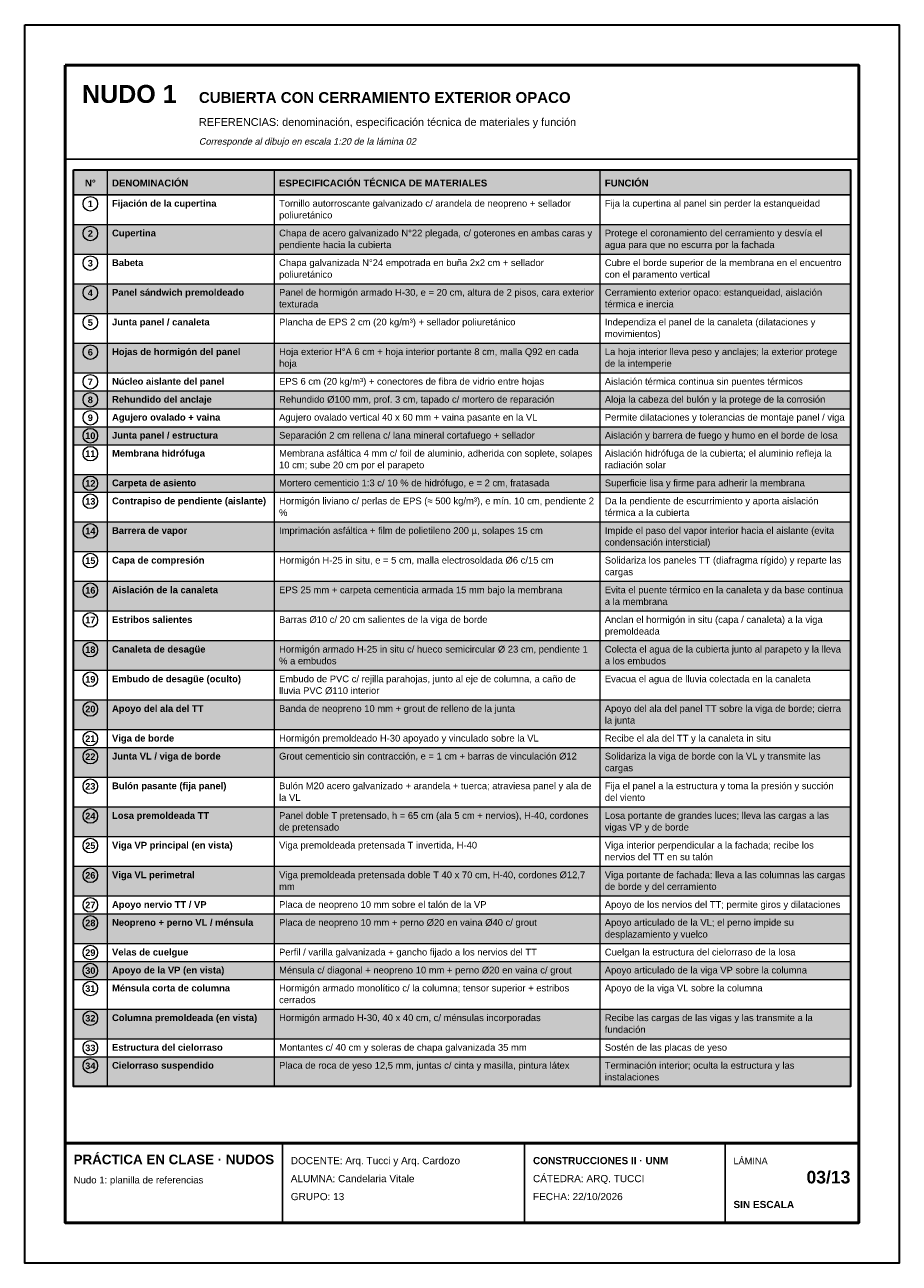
# Model space of a CAD drawing. Header units: millimetres. Extents: x 6 to 4194, y 6 to 5934.
import ezdxf
from ezdxf.enums import TextEntityAlignment as Align

# ---------------------------------------------------------------- set-up
doc = ezdxf.new("R2010")
doc.units = ezdxf.units.MM
doc.header["$LTSCALE"] = 20
for name, color, linetype in [('X-MARCO', 7, 'Continuous'), ('X-ROTULO', 7, 'Continuous'), ('X-TABLA', 7, 'Continuous'), ('X-TEXTOS', 7, 'Continuous')]:
    doc.layers.add(name, color=color, linetype=linetype)
doc.styles.add('ARIAL', font='arial.ttf')
doc.styles.add('ARIAL-B', font='arialbd.ttf')

msp = doc.modelspace()

# ---------------------------------------------------------------- hatches: boundary and pattern name
at = {"layer": 'X-TABLA', "true_color": 0xd9d9d9}
h = msp.add_hatch(color=254, dxfattribs=at)
h.dxf.hatch_style = 1
h.paths.add_polyline_path([(240, 5240), (3960, 5240), (3960, 5120), (240, 5120)])
at = {"layer": 'X-TABLA', "true_color": 0xf2f2f2}
h = msp.add_hatch(color=7, dxfattribs=at)
h.dxf.hatch_style = 1
h.paths.add_polyline_path([(240, 4978), (3960, 4978), (3960, 4836), (240, 4836)])
h = msp.add_hatch(color=7, dxfattribs=at)
h.dxf.hatch_style = 1
h.paths.add_polyline_path([(240, 4694), (3960, 4694), (3960, 4552), (240, 4552)])
h = msp.add_hatch(color=7, dxfattribs=at)
h.dxf.hatch_style = 1
h.paths.add_polyline_path([(240, 4410), (3960, 4410), (3960, 4268), (240, 4268)])
h = msp.add_hatch(color=7, dxfattribs=at)
h.dxf.hatch_style = 1
h.paths.add_polyline_path([(240, 4182), (3960, 4182), (3960, 4096), (240, 4096)])
h = msp.add_hatch(color=7, dxfattribs=at)
h.dxf.hatch_style = 1
h.paths.add_polyline_path([(240, 4010), (3960, 4010), (3960, 3924), (240, 3924)])
h = msp.add_hatch(color=7, dxfattribs=at)
h.dxf.hatch_style = 1
h.paths.add_polyline_path([(240, 3782), (3960, 3782), (3960, 3696), (240, 3696)])
h = msp.add_hatch(color=7, dxfattribs=at)
h.dxf.hatch_style = 1
h.paths.add_polyline_path([(240, 3554), (3960, 3554), (3960, 3412), (240, 3412)])
h = msp.add_hatch(color=7, dxfattribs=at)
h.dxf.hatch_style = 1
h.paths.add_polyline_path([(240, 3270), (3960, 3270), (3960, 3128), (240, 3128)])
h = msp.add_hatch(color=7, dxfattribs=at)
h.dxf.hatch_style = 1
h.paths.add_polyline_path([(240, 2986), (3960, 2986), (3960, 2844), (240, 2844)])
h = msp.add_hatch(color=7, dxfattribs=at)
h.dxf.hatch_style = 1
h.paths.add_polyline_path([(240, 2702), (3960, 2702), (3960, 2560), (240, 2560)])
h = msp.add_hatch(color=7, dxfattribs=at)
h.dxf.hatch_style = 1
h.paths.add_polyline_path([(240, 2474), (3960, 2474), (3960, 2332), (240, 2332)])
h = msp.add_hatch(color=7, dxfattribs=at)
h.dxf.hatch_style = 1
h.paths.add_polyline_path([(240, 2190), (3960, 2190), (3960, 2048), (240, 2048)])
h = msp.add_hatch(color=7, dxfattribs=at)
h.dxf.hatch_style = 1
h.paths.add_polyline_path([(240, 1906), (3960, 1906), (3960, 1764), (240, 1764)])
h = msp.add_hatch(color=7, dxfattribs=at)
h.dxf.hatch_style = 1
h.paths.add_polyline_path([(240, 1678), (3960, 1678), (3960, 1536), (240, 1536)])
h = msp.add_hatch(color=7, dxfattribs=at)
h.dxf.hatch_style = 1
h.paths.add_polyline_path([(240, 1450), (3960, 1450), (3960, 1364), (240, 1364)])
h = msp.add_hatch(color=7, dxfattribs=at)
h.dxf.hatch_style = 1
h.paths.add_polyline_path([(240, 1222), (3960, 1222), (3960, 1080), (240, 1080)])
h = msp.add_hatch(color=7, dxfattribs=at)
h.dxf.hatch_style = 1
h.paths.add_polyline_path([(240, 994), (3960, 994), (3960, 852), (240, 852)])

# ---------------------------------------------------------------- linework, layer by layer
at = {"layer": 'X-MARCO', "lineweight": 30}
msp.add_lwpolyline([(6, 5934), (4194, 5934), (4194, 6), (6, 6)], close=True, dxfattribs=at)
at = {"layer": 'X-MARCO', "lineweight": 50}
msp.add_lwpolyline([(200, 5740), (4000, 5740), (4000, 200), (200, 200)], close=True, dxfattribs=at)
at = {"layer": 'X-ROTULO', "lineweight": 50}
msp.add_lwpolyline([(200, 580), (4000, 580), (4000, 200), (200, 200)], close=True, dxfattribs=at)
at = {"layer": 'X-ROTULO', "lineweight": 25}
for points in [[(1240, 580), (1240, 200)], [(2400, 580), (2400, 200)], [(3360, 580), (3360, 200)]]:
    msp.add_lwpolyline(points, dxfattribs=at)
at = {"layer": 'X-TABLA', "lineweight": 25}
msp.add_lwpolyline([(240, 5240), (3960, 5240), (3960, 5120), (240, 5120)], close=True, dxfattribs=at)
at = {"layer": 'X-TABLA', "lineweight": 30}
msp.add_lwpolyline([(240, 5240), (3960, 5240), (3960, 852), (240, 852)], close=True, dxfattribs=at)
at = {"layer": 'X-TABLA', "lineweight": 13}
for points in [[(400, 5240), (400, 852)], [(1200, 5240), (1200, 852)], [(2760, 5240), (2760, 852)], [(240, 4978), (3960, 4978)], [(240, 4836), (3960, 4836)], [(240, 4694), (3960, 4694)], [(240, 4552), (3960, 4552)], [(240, 4410), (3960, 4410)], [(240, 4268), (3960, 4268)], [(240, 4182), (3960, 4182)], [(240, 4096), (3960, 4096)], [(240, 4010), (3960, 4010)], [(240, 3924), (3960, 3924)], [(240, 3782), (3960, 3782)], [(240, 3696), (3960, 3696)], [(240, 3554), (3960, 3554)], [(240, 3412), (3960, 3412)], [(240, 3270), (3960, 3270)], [(240, 3128), (3960, 3128)], [(240, 2986), (3960, 2986)], [(240, 2844), (3960, 2844)], [(240, 2702), (3960, 2702)], [(240, 2560), (3960, 2560)], [(240, 2474), (3960, 2474)], [(240, 2332), (3960, 2332)], [(240, 2190), (3960, 2190)], [(240, 2048), (3960, 2048)], [(240, 1906), (3960, 1906)], [(240, 1764), (3960, 1764)], [(240, 1678), (3960, 1678)], [(240, 1536), (3960, 1536)], [(240, 1450), (3960, 1450)], [(240, 1364), (3960, 1364)], [(240, 1222), (3960, 1222)], [(240, 1080), (3960, 1080)], [(240, 994), (3960, 994)], [(240, 852), (3960, 852)]]:
    msp.add_lwpolyline(points, dxfattribs=at)
at = {"layer": 'X-TABLA', "lineweight": 18}
for centre in [(320, 5077), (320, 4935), (320, 4793), (320, 4651), (320, 4509), (320, 4367), (320, 4225), (320, 4139), (320, 4053), (320, 3967), (320, 3881), (320, 3739), (320, 3653), (320, 3511), (320, 3369), (320, 3227), (320, 3085), (320, 2943), (320, 2801), (320, 2659), (320, 2517), (320, 2431), (320, 2289), (320, 2147), (320, 2005), (320, 1863), (320, 1721), (320, 1635), (320, 1493), (320, 1407), (320, 1321), (320, 1179), (320, 1037), (320, 951)]:
    msp.add_circle(centre, 35, dxfattribs=at)
at = {"layer": 'X-TEXTOS', "lineweight": 25}
msp.add_lwpolyline([(200, 5290), (4000, 5290)], dxfattribs=at)

# ---------------------------------------------------------------- texts
at = {"layer": 'X-ROTULO'}
for s, height, style, p in [('PRÁCTICA EN CLASE · NUDOS', 45.824, 'ARIAL-B', (240, 480)), ('DOCENTE: Arq. Tucci y Arq. Cardozo', 34.368, 'ARIAL', (1280, 480)), ('CONSTRUCCIONES II · UNM', 34.368, 'ARIAL-B', (2440, 480)), ('LÁMINA', 31.5, 'ARIAL', (3400, 480)), ('Nudo 1: planilla de referencias', 32.936, 'ARIAL', (240, 388)), ('ALUMNA: Candelaria Vitale', 34.368, 'ARIAL', (1280, 394)), ('CÁTEDRA: ARQ. TUCCI', 34.368, 'ARIAL', (2440, 394)), ('GRUPO: 13', 34.37, 'ARIAL', (1280, 308)), ('FECHA: 22/10/2026', 34.368, 'ARIAL', (2440, 308)), ('SIN ESCALA', 34.37, 'ARIAL-B', (3400, 270))]:
    msp.add_text(s, height=height, dxfattribs=dict(at, style=style)).set_placement(p)
at = {"layer": 'X-ROTULO', "style": 'ARIAL-B'}
msp.add_text('03/13', height=60.14, dxfattribs=at).set_placement((3960, 388), align=Align.RIGHT)
at = {"layer": 'X-TABLA', "style": 'ARIAL-B'}
for s, height, p in [('N°', 32.94, (320, 5160)), ('1', 31.5, (320, 5061)), ('2', 31.5, (320, 4919)), ('3', 31.5, (320, 4777)), ('4', 31.5, (320, 4635)), ('5', 31.5, (320, 4493)), ('6', 31.5, (320, 4351)), ('7', 31.5, (320, 4209)), ('8', 31.5, (320, 4123)), ('9', 31.5, (320, 4037)), ('10', 31.5, (320, 3951)), ('11', 31.5, (320, 3865)), ('12', 31.5, (320, 3723)), ('13', 31.5, (320, 3637)), ('14', 31.5, (320, 3495)), ('15', 31.5, (320, 3353)), ('16', 31.5, (320, 3211)), ('17', 31.5, (320, 3069)), ('18', 31.5, (320, 2927)), ('19', 31.5, (320, 2785)), ('20', 31.5, (320, 2643)), ('21', 31.5, (320, 2501)), ('22', 31.5, (320, 2415)), ('23', 31.5, (320, 2273)), ('24', 31.5, (320, 2131)), ('25', 31.5, (320, 1989)), ('26', 31.5, (320, 1847)), ('27', 31.5, (320, 1705)), ('28', 31.5, (320, 1619)), ('29', 31.5, (320, 1477)), ('30', 31.5, (320, 1391)), ('31', 31.5, (320, 1305)), ('32', 31.5, (320, 1163)), ('33', 31.5, (320, 1021)), ('34', 31.5, (320, 935))]:
    msp.add_text(s, height=height, dxfattribs=at).set_placement(p, align=Align.CENTER)
at = {"layer": 'X-TABLA'}
for s, height, style, p in [('DENOMINACIÓN', 32.936, 'ARIAL-B', (424, 5160)), ('ESPECIFICACIÓN TÉCNICA DE MATERIALES', 32.936, 'ARIAL-B', (1224, 5160)), ('FUNCIÓN', 32.94, 'ARIAL-B', (2784, 5160)), ('Fijación de la cupertina', 32.22, 'ARIAL-B', (424, 5063)), ('Tornillo autorroscante galvanizado c/ arandela de neopreno + sellador', 32.22, 'ARIAL', (1224, 5063)), ('poliuretánico', 32.22, 'ARIAL', (1224, 5007)), ('Fija la cupertina al panel sin perder la estanqueidad', 32.22, 'ARIAL', (2784, 5063)), ('Cupertina', 32.22, 'ARIAL-B', (424, 4921)), ('Chapa de acero galvanizado N°22 plegada, c/ goterones en ambas caras y', 32.22, 'ARIAL', (1224, 4921)), ('Protege el coronamiento del cerramiento y desvía el', 32.22, 'ARIAL', (2784, 4921)), ('pendiente hacia la cubierta', 32.22, 'ARIAL', (1224, 4865)), ('agua para que no escurra por la fachada', 32.22, 'ARIAL', (2784, 4865)), ('Babeta', 32.22, 'ARIAL-B', (424, 4779)), ('Chapa galvanizada N°24 empotrada en buña 2x2 cm + sellador', 32.22, 'ARIAL', (1224, 4779)), ('Cubre el borde superior de la membrana en el encuentro', 32.22, 'ARIAL', (2784, 4779)), ('poliuretánico', 32.22, 'ARIAL', (1224, 4723)), ('con el paramento vertical', 32.22, 'ARIAL', (2784, 4723)), ('Panel sándwich premoldeado', 32.22, 'ARIAL-B', (424, 4637)), ('Panel de hormigón armado H-30, e = 20 cm, altura de 2 pisos, cara exterior', 32.22, 'ARIAL', (1224, 4637)), ('Cerramiento exterior opaco: estanqueidad, aislación', 32.22, 'ARIAL', (2784, 4637)), ('texturada', 32.22, 'ARIAL', (1224, 4581)), ('térmica e inercia', 32.22, 'ARIAL', (2784, 4581)), ('Junta panel / canaleta', 32.22, 'ARIAL-B', (424, 4495)), ('Plancha de EPS 2 cm (20 kg/m³) + sellador poliuretánico', 32.22, 'ARIAL', (1224, 4495)), ('Independiza el panel de la canaleta (dilataciones y', 32.22, 'ARIAL', (2784, 4495)), ('movimientos)', 32.22, 'ARIAL', (2784, 4439)), ('Hojas de hormigón del panel', 32.22, 'ARIAL-B', (424, 4353)), ('Hoja exterior H°A 6 cm + hoja interior portante 8 cm, malla Q92 en cada', 32.22, 'ARIAL', (1224, 4353)), ('La hoja interior lleva peso y anclajes; la exterior protege', 32.22, 'ARIAL', (2784, 4353)), ('hoja', 32.22, 'ARIAL', (1224, 4297)), ('de la intemperie', 32.22, 'ARIAL', (2784, 4297)), ('Núcleo aislante del panel', 32.22, 'ARIAL-B', (424, 4211)), ('EPS 6 cm (20 kg/m³) + conectores de fibra de vidrio entre hojas', 32.22, 'ARIAL', (1224, 4211)), ('Aislación térmica continua sin puentes térmicos', 32.22, 'ARIAL', (2784, 4211)), ('Rehundido del anclaje', 32.22, 'ARIAL-B', (424, 4125)), ('Rehundido Ø100 mm, prof. 3 cm, tapado c/ mortero de reparación', 32.22, 'ARIAL', (1224, 4125)), ('Aloja la cabeza del bulón y la protege de la corrosión', 32.22, 'ARIAL', (2784, 4125)), ('Agujero ovalado + vaina', 32.22, 'ARIAL-B', (424, 4039)), ('Agujero ovalado vertical 40 x 60 mm + vaina pasante en la VL', 32.22, 'ARIAL', (1224, 4039)), ('Permite dilataciones y tolerancias de montaje panel / viga', 32.22, 'ARIAL', (2784, 4039)), ('Junta panel / estructura', 32.22, 'ARIAL-B', (424, 3953)), ('Separación 2 cm rellena c/ lana mineral cortafuego + sellador', 32.22, 'ARIAL', (1224, 3953)), ('Aislación y barrera de fuego y humo en el borde de losa', 32.22, 'ARIAL', (2784, 3953)), ('Membrana hidrófuga', 32.22, 'ARIAL-B', (424, 3867)), ('Membrana asfáltica 4 mm c/ foil de aluminio, adherida con soplete, solapes', 32.22, 'ARIAL', (1224, 3867)), ('Aislación hidrófuga de la cubierta; el aluminio refleja la', 32.22, 'ARIAL', (2784, 3867)), ('10 cm; sube 20 cm por el parapeto', 32.22, 'ARIAL', (1224, 3811)), ('radiación solar', 32.22, 'ARIAL', (2784, 3811)), ('Carpeta de asiento', 32.22, 'ARIAL-B', (424, 3725)), ('Mortero cementicio 1:3 c/ 10 % de hidrófugo, e = 2 cm, fratasada', 32.22, 'ARIAL', (1224, 3725)), ('Superficie lisa y firme para adherir la membrana', 32.22, 'ARIAL', (2784, 3725)), ('Hormigón liviano c/ perlas de EPS (≈ 500 kg/m³), e mín. 10 cm, pendiente 2', 32.22, 'ARIAL', (1224, 3639)), ('Da la pendiente de escurrimiento y aporta aislación', 32.22, 'ARIAL', (2784, 3639)), ('Contrapiso de pendiente (aislante)', 32.22, 'ARIAL-B', (424, 3639)), ('térmica a la cubierta', 32.22, 'ARIAL', (2784, 3583)), ('%', 32.2, 'ARIAL', (1224, 3583)), ('Barrera de vapor', 32.22, 'ARIAL-B', (424, 3497)), ('Imprimación asfáltica + film de polietileno 200 µ, solapes 15 cm', 32.22, 'ARIAL', (1224, 3497)), ('Impide el paso del vapor interior hacia el aislante (evita', 32.22, 'ARIAL', (2784, 3497)), ('condensación intersticial)', 32.22, 'ARIAL', (2784, 3441)), ('Capa de compresión', 32.22, 'ARIAL-B', (424, 3355)), ('Hormigón H-25 in situ, e = 5 cm, malla electrosoldada Ø6 c/15 cm', 32.22, 'ARIAL', (1224, 3355)), ('Solidariza los paneles TT (diafragma rígido) y reparte las', 32.22, 'ARIAL', (2784, 3355)), ('cargas', 32.22, 'ARIAL', (2784, 3299)), ('Aislación de la canaleta', 32.22, 'ARIAL-B', (424, 3213)), ('EPS 25 mm + carpeta cementicia armada 15 mm bajo la membrana', 32.22, 'ARIAL', (1224, 3213)), ('Evita el puente térmico en la canaleta y da base continua', 32.22, 'ARIAL', (2784, 3213)), ('a la membrana', 32.22, 'ARIAL', (2784, 3157)), ('Estribos salientes', 32.22, 'ARIAL-B', (424, 3071)), ('Barras Ø10 c/ 20 cm salientes de la viga de borde', 32.22, 'ARIAL', (1224, 3071)), ('Anclan el hormigón in situ (capa / canaleta) a la viga', 32.22, 'ARIAL', (2784, 3071)), ('premoldeada', 32.22, 'ARIAL', (2784, 3015)), ('Hormigón armado H-25 in situ c/ hueco semicircular Ø 23 cm, pendiente 1', 32.22, 'ARIAL', (1224, 2929)), ('Canaleta de desagüe', 32.22, 'ARIAL-B', (424, 2929)), ('% a embudos', 32.22, 'ARIAL', (1224, 2873)), ('Colecta el agua de la cubierta junto al parapeto y la lleva', 32.22, 'ARIAL', (2784, 2929)), ('a los embudos', 32.22, 'ARIAL', (2784, 2873)), ('Embudo de desagüe (oculto)', 32.22, 'ARIAL-B', (424, 2787)), ('Embudo de PVC c/ rejilla parahojas, junto al eje de columna, a caño de', 32.22, 'ARIAL', (1224, 2787)), ('Evacua el agua de lluvia colectada en la canaleta', 32.22, 'ARIAL', (2784, 2787)), ('lluvia PVC Ø110 interior', 32.22, 'ARIAL', (1224, 2731)), ('Apoyo del ala del TT', 32.22, 'ARIAL-B', (424, 2645)), ('Banda de neopreno 10 mm + grout de relleno de la junta', 32.22, 'ARIAL', (1224, 2645)), ('Apoyo del ala del panel TT sobre la viga de borde; cierra', 32.22, 'ARIAL', (2784, 2645)), ('la junta', 32.22, 'ARIAL', (2784, 2589)), ('Viga de borde', 32.22, 'ARIAL-B', (424, 2503)), ('Hormigón premoldeado H-30 apoyado y vinculado sobre la VL', 32.22, 'ARIAL', (1224, 2503)), ('Recibe el ala del TT y la canaleta in situ', 32.22, 'ARIAL', (2784, 2503)), ('Junta VL / viga de borde', 32.22, 'ARIAL-B', (424, 2417)), ('Grout cementicio sin contracción, e = 1 cm + barras de vinculación Ø12', 32.22, 'ARIAL', (1224, 2417)), ('Solidariza la viga de borde con la VL y transmite las', 32.22, 'ARIAL', (2784, 2417)), ('cargas', 32.22, 'ARIAL', (2784, 2361)), ('Bulón pasante (fija panel)', 32.22, 'ARIAL-B', (424, 2275)), ('Bulón M20 acero galvanizado + arandela + tuerca; atraviesa panel y ala de', 32.22, 'ARIAL', (1224, 2275)), ('Fija el panel a la estructura y toma la presión y succión', 32.22, 'ARIAL', (2784, 2275)), ('la VL', 32.22, 'ARIAL', (1224, 2219)), ('del viento', 32.22, 'ARIAL', (2784, 2219)), ('Losa premoldeada TT', 32.22, 'ARIAL-B', (424, 2133)), ('Panel doble T pretensado, h = 65 cm (ala 5 cm + nervios), H-40, cordones', 32.22, 'ARIAL', (1224, 2133)), ('Losa portante de grandes luces; lleva las cargas a las', 32.22, 'ARIAL', (2784, 2133)), ('de pretensado', 32.22, 'ARIAL', (1224, 2077)), ('vigas VP y de borde', 32.22, 'ARIAL', (2784, 2077)), ('Viga VP principal (en vista)', 32.22, 'ARIAL-B', (424, 1991)), ('Viga premoldeada pretensada T invertida, H-40', 32.22, 'ARIAL', (1224, 1991)), ('Viga interior perpendicular a la fachada; recibe los', 32.22, 'ARIAL', (2784, 1991)), ('nervios del TT en su talón', 32.22, 'ARIAL', (2784, 1935)), ('Viga VL perimetral', 32.22, 'ARIAL-B', (424, 1849)), ('Viga premoldeada pretensada doble T 40 x 70 cm, H-40, cordones Ø12,7', 32.22, 'ARIAL', (1224, 1849)), ('Viga portante de fachada: lleva a las columnas las cargas', 32.22, 'ARIAL', (2784, 1849)), ('mm', 32.22, 'ARIAL', (1224, 1793)), ('de borde y del cerramiento', 32.22, 'ARIAL', (2784, 1793)), ('Apoyo nervio TT / VP', 32.22, 'ARIAL-B', (424, 1707)), ('Placa de neopreno 10 mm sobre el talón de la VP', 32.22, 'ARIAL', (1224, 1707)), ('Apoyo de los nervios del TT; permite giros y dilataciones', 32.22, 'ARIAL', (2784, 1707)), ('Neopreno + perno VL / ménsula', 32.22, 'ARIAL-B', (424, 1621)), ('Placa de neopreno 10 mm + perno Ø20 en vaina Ø40 c/ grout', 32.22, 'ARIAL', (1224, 1621)), ('Apoyo articulado de la VL; el perno impide su', 32.22, 'ARIAL', (2784, 1621)), ('desplazamiento y vuelco', 32.22, 'ARIAL', (2784, 1565)), ('Velas de cuelgue', 32.22, 'ARIAL-B', (424, 1479)), ('Perfil / varilla galvanizada + gancho fijado a los nervios del TT', 32.22, 'ARIAL', (1224, 1479)), ('Cuelgan la estructura del cielorraso de la losa', 32.22, 'ARIAL', (2784, 1479)), ('Apoyo de la VP (en vista)', 32.22, 'ARIAL-B', (424, 1393)), ('Ménsula c/ diagonal + neopreno 10 mm + perno Ø20 en vaina c/ grout', 32.22, 'ARIAL', (1224, 1393)), ('Apoyo articulado de la viga VP sobre la columna', 32.22, 'ARIAL', (2784, 1393)), ('Ménsula corta de columna', 32.22, 'ARIAL-B', (424, 1307)), ('Hormigón armado monolítico c/ la columna; tensor superior + estribos', 32.22, 'ARIAL', (1224, 1307)), ('Apoyo de la viga VL sobre la columna', 32.22, 'ARIAL', (2784, 1307)), ('cerrados', 32.22, 'ARIAL', (1224, 1251)), ('Columna premoldeada (en vista)', 32.22, 'ARIAL-B', (424, 1165)), ('Hormigón armado H-30, 40 x 40 cm, c/ ménsulas incorporadas', 32.22, 'ARIAL', (1224, 1165)), ('Recibe las cargas de las vigas y las transmite a la', 32.22, 'ARIAL', (2784, 1165)), ('fundación', 32.22, 'ARIAL', (2784, 1109)), ('Estructura del cielorraso', 32.22, 'ARIAL-B', (424, 1023)), ('Montantes c/ 40 cm y soleras de chapa galvanizada 35 mm', 32.22, 'ARIAL', (1224, 1023)), ('Sostén de las placas de yeso', 32.22, 'ARIAL', (2784, 1023)), ('Cielorraso suspendido', 32.22, 'ARIAL-B', (424, 937)), ('Placa de roca de yeso 12,5 mm, juntas c/ cinta y masilla, pintura látex', 32.22, 'ARIAL', (1224, 937)), ('Terminación interior; oculta la estructura y las', 32.22, 'ARIAL', (2784, 937)), ('instalaciones', 32.22, 'ARIAL', (2784, 881))]:
    msp.add_text(s, height=height, dxfattribs=dict(at, style=style)).set_placement(p)
at = {"layer": 'X-TEXTOS'}
for s, height, style, p in [('NUDO 1', 85.92, 'ARIAL-B', (280, 5560)), ('CUBIERTA CON CERRAMIENTO EXTERIOR OPACO', 51.552, 'ARIAL-B', (840, 5560)), ('REFERENCIAS: denominación, especificación técnica de materiales y función', 37.232, 'ARIAL', (840, 5450))]:
    msp.add_text(s, height=height, dxfattribs=dict(at, style=style)).set_placement(p)
at = {"layer": 'X-TEXTOS', "style": 'ARIAL', "oblique": 12}
msp.add_text('Corresponde al dibujo en escala 1:20 de la lámina 02', height=31.504, dxfattribs=at).set_placement((840, 5360))

doc.saveas('drawing.dxf')
